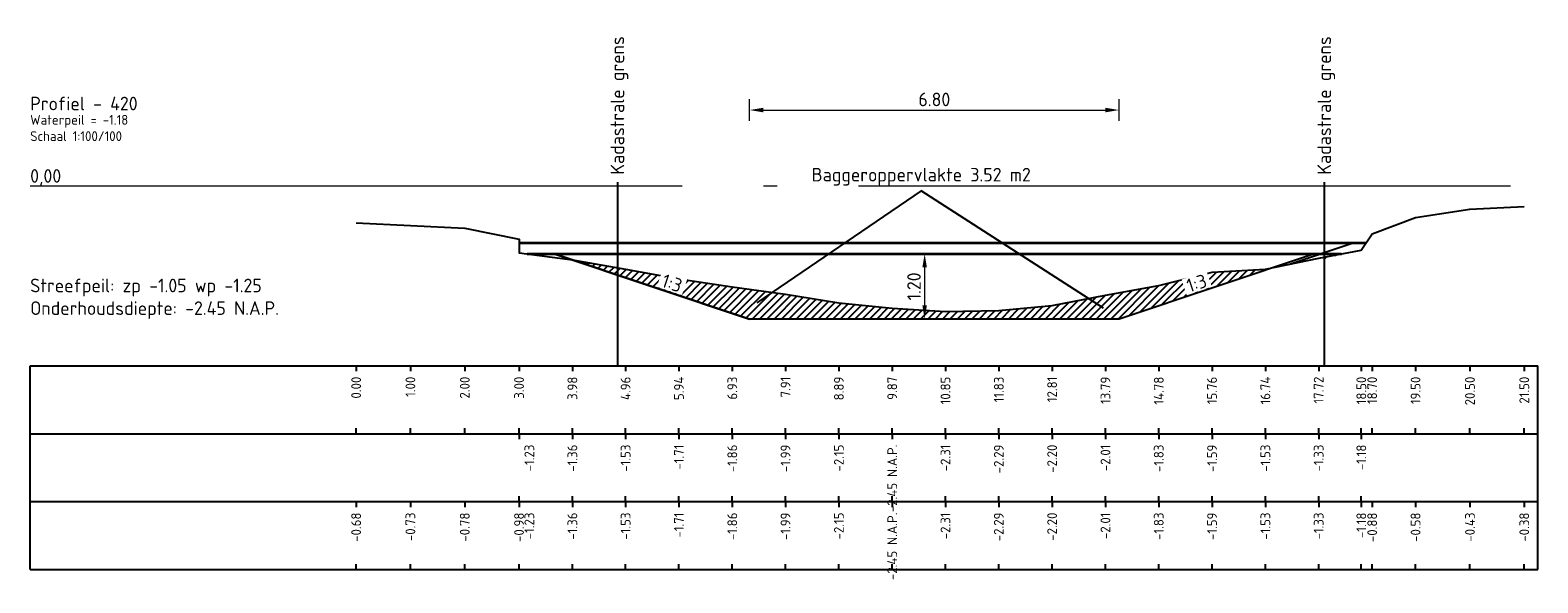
# Model space of a CAD drawing. Header units: metres. Extents: x 163463 to 198797, y 577287 to 592106.
# Tile 53 of 63: x 198475 to 198503, y 581711 to 581721. Entities that reach past the tile are written whole.
import ezdxf
from ezdxf.enums import TextEntityAlignment as Align

# ---------------------------------------------------------------- set-up
doc = ezdxf.new("R2010")
doc.units = ezdxf.units.M
doc.linetypes.add('AL-NAP_LIJN', pattern=[15.25, 12, -1.5, 0.25, -1.5])
for name, color, linetype in [('Afstandsbalk', 7, 'Continuous'), ('baggerarcering', 1, 'Continuous'), ('baggeroppervlak', 7, 'Continuous'), ('HardePeiling', 3, 'Continuous'), ('Kadastralegrens', 7, 'Continuous'), ('Legger', 2, 'Continuous'), ('Oever', 62, 'Continuous'), ('OppervlakBoven', 7, 'Continuous'), ('Teksten', 7, 'Continuous'), ('ZachtePeiling', 1, 'Continuous')]:
    doc.layers.add(name, color=color, linetype=linetype)
doc.layers.add('N-WA-WH-GRONDWATERLIJN-G', color=150, linetype='AL-GRONDWATERLIJN', lineweight=35)
doc.layers.add('X-XX-AL-NAP-G', color=7, linetype='AL-NAP_LIJN', lineweight=18)
doc.styles.add('NLCS-ISO', font='NLCS-ISO.ttf')
doc.styles.add('NLCS-ISO-M100-T25', font='NLCS-ISO.ttf', dxfattribs={"height": 0.25})
doc.linetypes.add('AL-GRONDWATERLIJN', pattern='A,6,[32,NLCS.SHX,S=1,R=0,X=0,Y=0],6', length=12)
doc.dimstyles.new('NLCS-M100-T25-PIJL_l3_h1', dxfattribs={"dimscale": 0.1, "dimtxt": 0.25, "dimasz": 2.5, "dimexe": 2, "dimexo": 2, "dimgap": 0.7, "dimtad": 1, "dimzin": 0, "dimdsep": 46, "dimtxsty": 'NLCS-ISO-M100-T25', "dimcen": 2.5, "dimdle": 2, "dimclrd": 256, "dimclre": 256, "dimclrt": 256, "dimadec": 1, "dimazin": 0, "dimtfac": 1, "dimtofl": 0, "dimtmove": 1, "dimatfit": 0, "dimfxl": 2, "dimfxlon": 1, "dimtfill": 1, "dimtfillclr": 256, "dimtolj": 1, "dimtzin": 0, "dimlwd": 18, "dimlwe": 18, "dimarcsym": 0})
pattern_1 = [(45, (198480.875565, 581493.37979), (-0.06735192, 0.06735192), [])]

# ---------------------------------------------------------------- blocks, each defined once
blk = doc.blocks.new('*D584')
at = {"lineweight": 18, "transparency": 16777216}
for p, q in [((198491.341, 581717.13), (198491.141, 581717.13)), ((198491.341, 581716.88), (198491.341, 581716.18)), ((198491.341, 581715.93), (198491.141, 581715.93))]:
    blk.add_line(p, q, dxfattribs=at)
at = {"transparency": 16777216}
for points in [[(198491.3, 581716.88), (198491.383, 581716.88), (198491.341, 581717.13)], [(198491.3, 581716.18), (198491.383, 581716.18), (198491.341, 581715.93)]]:
    blk.add_solid(points, dxfattribs=at)
at = {"layer": 'Defpoints', "color": 0, "transparency": 16777216}
for p in [(198491.341, 581717.13), (198491.341, 581715.93), (198491.341, 581715.93)]:
    blk.add_point(p, dxfattribs=at)
at = {"transparency": 16777216, "insert": (198491.146, 581716.53), "char_height": 0.25, "attachment_point": 5, "rotation": 90, "style": 'NLCS-ISO-M100-T25', "bg_fill": 3, "box_fill_scale": 1.1, "bg_fill_color": 256, "bg_fill_true_color": 13158600, "bg_fill_transparency": 0}
blk.add_mtext('\\A1;1.20', dxfattribs=at)
blk = doc.blocks.new('*D606')
at = {"lineweight": 18, "transparency": 16777216}
for p, q in [((198488.12, 581719.575), (198488.12, 581719.975)), ((198488.37, 581719.775), (198494.67, 581719.775)), ((198494.92, 581719.575), (198494.92, 581719.975))]:
    blk.add_line(p, q, dxfattribs=at)
at = {"transparency": 16777216}
for points in [[(198488.37, 581719.817), (198488.37, 581719.733), (198488.12, 581719.775)], [(198494.67, 581719.817), (198494.67, 581719.733), (198494.92, 581719.775)]]:
    blk.add_solid(points, dxfattribs=at)
at = {"layer": 'Defpoints', "color": 0, "transparency": 16777216}
for p in [(198494.92, 581719.775), (198488.12, 581715.93), (198494.92, 581715.93)]:
    blk.add_point(p, dxfattribs=at)
at = {"transparency": 16777216, "insert": (198491.52, 581719.97), "char_height": 0.25, "attachment_point": 5, "style": 'NLCS-ISO-M100-T25', "bg_fill": 3, "box_fill_scale": 1.1, "bg_fill_color": 256, "bg_fill_true_color": 13158600, "bg_fill_transparency": 0}
blk.add_mtext('\\A1;6.80', dxfattribs=at)

msp = doc.modelspace()

# ---------------------------------------------------------------- hatches: boundary and pattern name
at = {"layer": 'baggerarcering'}
h = msp.add_hatch(dxfattribs=at)
h.set_pattern_fill('ANSI31', color=256, scale=0.03, style=0)
h.set_pattern_definition(pattern_1)
h.paths.add_polyline_path([(198484.845, 581717.021), (198485.686, 581716.741), (198485.686, 581716.876), (198484.857, 581717.02)])
h = msp.add_hatch(dxfattribs=at)
h.set_pattern_fill('ANSI31', color=256, scale=0.03, style=0)
h.set_pattern_definition(pattern_1)
h.paths.add_polyline_path([(198499.013, 581717.13), (198498.698, 581717.07), (198498.698, 581717.025)])
h = msp.add_hatch(dxfattribs=at)
h.set_pattern_fill('ANSI31', color=256, scale=0.03, style=0)
h.set_pattern_definition(pattern_1)
h.paths.add_polyline_path([(198485.686, 581716.741), (198488.12, 581715.93), (198494.92, 581715.93), (198497.784, 581716.885), (198497.614, 581716.85), (198496.632, 581716.79), (198495.651, 581716.55), (198494.67, 581716.37), (198493.688, 581716.18), (198492.707, 581716.09), (198491.725, 581716.07), (198490.745, 581716.13), (198489.763, 581716.23), (198488.781, 581716.39), (198487.801, 581716.52), (198486.819, 581716.67), (198485.837, 581716.85), (198485.686, 581716.876)])

# ---------------------------------------------------------------- linework, layer by layer
at = {"layer": 'Afstandsbalk'}
for p, q in [((198474.876, 581715.07), (198502.63, 581715.07)), ((198474.876, 581711.32), (198474.876, 581715.07)), ((198480.876, 581715.07), (198480.876, 581714.97)), ((198481.875, 581715.07), (198481.875, 581714.97)), ((198482.876, 581715.07), (198482.876, 581714.97)), ((198483.875, 581715.07), (198483.875, 581714.97)), ((198484.857, 581715.07), (198484.857, 581714.97)), ((198485.837, 581715.07), (198485.837, 581714.97)), ((198486.819, 581715.07), (198486.819, 581714.97)), ((198487.801, 581715.07), (198487.801, 581714.97)), ((198488.781, 581715.07), (198488.781, 581714.97)), ((198489.763, 581715.07), (198489.763, 581714.97)), ((198490.745, 581715.07), (198490.745, 581714.97)), ((198491.725, 581715.07), (198491.725, 581714.97)), ((198492.707, 581715.07), (198492.707, 581714.97)), ((198493.688, 581715.07), (198493.688, 581714.97)), ((198494.67, 581715.07), (198494.67, 581714.97)), ((198495.651, 581715.07), (198495.651, 581714.97)), ((198496.632, 581715.07), (198496.632, 581714.97)), ((198497.614, 581715.07), (198497.614, 581714.97)), ((198498.595, 581715.07), (198498.595, 581714.97)), ((198499.38, 581715.07), (198499.38, 581714.97)), ((198499.58, 581715.07), (198499.58, 581714.97)), ((198500.379, 581715.07), (198500.379, 581714.97)), ((198501.38, 581715.07), (198501.38, 581714.97)), ((198502.38, 581715.07), (198502.38, 581714.97)), ((198502.63, 581711.32), (198502.63, 581715.07)), ((198480.876, 581713.82), (198480.876, 581713.92)), ((198481.875, 581713.82), (198481.875, 581713.92)), ((198482.876, 581713.82), (198482.876, 581713.92)), ((198483.875, 581713.82), (198483.875, 581713.92)), ((198484.857, 581713.82), (198484.857, 581713.92)), ((198485.837, 581713.82), (198485.837, 581713.92)), ((198486.819, 581713.82), (198486.819, 581713.92)), ((198487.801, 581713.82), (198487.801, 581713.92)), ((198488.781, 581713.82), (198488.781, 581713.92)), ((198489.763, 581713.82), (198489.763, 581713.92)), ((198490.745, 581713.82), (198490.745, 581713.92)), ((198491.725, 581713.82), (198491.725, 581713.92)), ((198492.707, 581713.82), (198492.707, 581713.92)), ((198493.688, 581713.82), (198493.688, 581713.92)), ((198494.67, 581713.82), (198494.67, 581713.92)), ((198495.651, 581713.82), (198495.651, 581713.92)), ((198496.632, 581713.82), (198496.632, 581713.92)), ((198497.614, 581713.82), (198497.614, 581713.92)), ((198498.595, 581713.82), (198498.595, 581713.92)), ((198499.38, 581713.82), (198499.38, 581713.92)), ((198499.58, 581713.82), (198499.58, 581713.92)), ((198500.379, 581713.82), (198500.379, 581713.92)), ((198501.38, 581713.82), (198501.38, 581713.92)), ((198502.38, 581713.82), (198502.38, 581713.92)), ((198474.876, 581713.82), (198502.63, 581713.82)), ((198483.875, 581713.82), (198483.875, 581713.72)), ((198484.857, 581713.82), (198484.857, 581713.72)), ((198485.837, 581713.82), (198485.837, 581713.72)), ((198486.819, 581713.82), (198486.819, 581713.72)), ((198487.801, 581713.82), (198487.801, 581713.72)), ((198488.781, 581713.82), (198488.781, 581713.72)), ((198489.763, 581713.82), (198489.763, 581713.72)), ((198490.745, 581713.82), (198490.745, 581713.72)), ((198491.725, 581713.82), (198491.725, 581713.72)), ((198492.707, 581713.82), (198492.707, 581713.72)), ((198493.688, 581713.82), (198493.688, 581713.72)), ((198494.67, 581713.82), (198494.67, 581713.72)), ((198495.651, 581713.82), (198495.651, 581713.72)), ((198496.632, 581713.82), (198496.632, 581713.72)), ((198497.614, 581713.82), (198497.614, 581713.72)), ((198498.595, 581713.82), (198498.595, 581713.72)), ((198499.38, 581713.82), (198499.38, 581713.72)), ((198474.876, 581712.57), (198502.63, 581712.57)), ((198480.876, 581712.57), (198480.876, 581712.47)), ((198481.875, 581712.57), (198481.875, 581712.47)), ((198482.876, 581712.57), (198482.876, 581712.47)), ((198483.875, 581712.57), (198483.875, 581712.67)), ((198483.875, 581712.57), (198483.875, 581712.47)), ((198483.875, 581712.57), (198483.875, 581712.47)), ((198484.857, 581712.57), (198484.857, 581712.67)), ((198484.857, 581712.57), (198484.857, 581712.47)), ((198485.837, 581712.57), (198485.837, 581712.67)), ((198485.837, 581712.57), (198485.837, 581712.47)), ((198486.819, 581712.57), (198486.819, 581712.67)), ((198486.819, 581712.57), (198486.819, 581712.47)), ((198487.801, 581712.57), (198487.801, 581712.67)), ((198487.801, 581712.57), (198487.801, 581712.47)), ((198488.781, 581712.57), (198488.781, 581712.67)), ((198488.781, 581712.57), (198488.781, 581712.47)), ((198489.763, 581712.57), (198489.763, 581712.67)), ((198489.763, 581712.57), (198489.763, 581712.47)), ((198490.745, 581712.57), (198490.745, 581712.67)), ((198490.745, 581712.57), (198490.745, 581712.47)), ((198491.725, 581712.57), (198491.725, 581712.67)), ((198491.725, 581712.57), (198491.725, 581712.47)), ((198492.707, 581712.57), (198492.707, 581712.67)), ((198492.707, 581712.57), (198492.707, 581712.47)), ((198493.688, 581712.57), (198493.688, 581712.67)), ((198493.688, 581712.57), (198493.688, 581712.47)), ((198494.67, 581712.57), (198494.67, 581712.67)), ((198494.67, 581712.57), (198494.67, 581712.47)), ((198495.651, 581712.57), (198495.651, 581712.67)), ((198495.651, 581712.57), (198495.651, 581712.47)), ((198496.632, 581712.57), (198496.632, 581712.67)), ((198496.632, 581712.57), (198496.632, 581712.47)), ((198497.614, 581712.57), (198497.614, 581712.67)), ((198497.614, 581712.57), (198497.614, 581712.47)), ((198498.595, 581712.57), (198498.595, 581712.67)), ((198498.595, 581712.57), (198498.595, 581712.47)), ((198499.38, 581712.57), (198499.38, 581712.67)), ((198499.38, 581712.57), (198499.38, 581712.47)), ((198499.58, 581712.57), (198499.58, 581712.47)), ((198500.379, 581712.57), (198500.379, 581712.47)), ((198501.38, 581712.57), (198501.38, 581712.47)), ((198502.38, 581712.57), (198502.38, 581712.47)), ((198480.876, 581711.32), (198480.876, 581711.42)), ((198481.875, 581711.32), (198481.875, 581711.42)), ((198482.876, 581711.32), (198482.876, 581711.42)), ((198483.875, 581711.32), (198483.875, 581711.42)), ((198483.875, 581711.32), (198483.875, 581711.42)), ((198484.857, 581711.32), (198484.857, 581711.42)), ((198485.837, 581711.32), (198485.837, 581711.42)), ((198486.819, 581711.32), (198486.819, 581711.42)), ((198487.801, 581711.32), (198487.801, 581711.42)), ((198488.781, 581711.32), (198488.781, 581711.42)), ((198489.763, 581711.32), (198489.763, 581711.42)), ((198490.745, 581711.32), (198490.745, 581711.42)), ((198491.725, 581711.32), (198491.725, 581711.42)), ((198492.707, 581711.32), (198492.707, 581711.42)), ((198493.688, 581711.32), (198493.688, 581711.42)), ((198494.67, 581711.32), (198494.67, 581711.42)), ((198495.651, 581711.32), (198495.651, 581711.42)), ((198496.632, 581711.32), (198496.632, 581711.42)), ((198497.614, 581711.32), (198497.614, 581711.42)), ((198498.595, 581711.32), (198498.595, 581711.42)), ((198499.38, 581711.32), (198499.38, 581711.42)), ((198499.58, 581711.32), (198499.58, 581711.42)), ((198500.379, 581711.32), (198500.379, 581711.42)), ((198501.38, 581711.32), (198501.38, 581711.42)), ((198502.38, 581711.32), (198502.38, 581711.42)), ((198474.876, 581711.32), (198502.63, 581711.32))]:
    msp.add_line(p, q, dxfattribs=at)
at = {"layer": 'baggeroppervlak'}
msp.add_line((198494.634, 581716.13), (198491.279, 581718.286), dxfattribs=at)
at = {"layer": 'HardePeiling'}
msp.add_lwpolyline([(198483.875, 581717.2), (198483.875, 581717.15), (198484.857, 581717.02), (198485.837, 581716.85), (198486.819, 581716.67), (198487.801, 581716.52), (198488.781, 581716.39), (198489.763, 581716.23), (198490.745, 581716.13), (198491.725, 581716.07), (198492.707, 581716.09), (198493.688, 581716.18), (198494.67, 581716.37), (198495.651, 581716.55), (198496.632, 581716.79), (198497.614, 581716.85), (198498.595, 581717.05), (198499.38, 581717.2), (198499.38, 581717.2)], dxfattribs=at)
at = {"layer": 'Kadastralegrens'}
for p, q in [((198485.686, 581718.449), (198485.686, 581715.07)), ((198498.698, 581718.449), (198498.698, 581715.07))]:
    msp.add_line(p, q, dxfattribs=at)
at = {"layer": 'N-WA-WH-GRONDWATERLIJN-G'}
for p, q in [((198483.875, 581717.33), (198499.467, 581717.33)), ((198484.026, 581717.13), (198499.013, 581717.13))]:
    msp.add_line(p, q, dxfattribs=at)
at = {"layer": 'Oever'}
for points in [[(198499.38, 581717.2), (198499.58, 581717.5), (198500.379, 581717.8), (198501.38, 581717.95), (198502.38, 581718)], [(198480.876, 581717.7), (198481.875, 581717.65), (198482.876, 581717.6), (198483.875, 581717.4), (198483.875, 581717.2)]]:
    msp.add_lwpolyline(points, dxfattribs=at)
at = {"layer": 'OppervlakBoven', "flags": 128}
msp.add_lwpolyline([(198498.061, 581716.941), (198499.228, 581717.33)], dxfattribs=at)
at = {"layer": 'X-XX-AL-NAP-G'}
msp.add_line((198474.876, 581718.38), (198502.63, 581718.38), dxfattribs=at)
at = {"layer": 'ZachtePeiling'}
msp.add_lwpolyline([(198483.875, 581717.2), (198483.875, 581717.15), (198484.857, 581717.02), (198485.837, 581716.85), (198486.819, 581716.67), (198487.801, 581716.52), (198488.781, 581716.39), (198489.763, 581716.23), (198490.745, 581716.13), (198491.725, 581716.07), (198492.707, 581716.09), (198493.688, 581716.18), (198494.67, 581716.37), (198495.651, 581716.55), (198496.632, 581716.79), (198497.614, 581716.85), (198498.595, 581717.05), (198499.38, 581717.2), (198499.38, 581717.2)], dxfattribs=at)

# ---------------------------------------------------------------- texts
at = {"layer": 'baggeroppervlak', "style": 'NLCS-ISO'}
msp.add_text('Baggeroppervlakte 3.52 m2', height=0.25, dxfattribs=at).set_placement((198491.279, 581718.386), align=Align.BOTTOM_CENTER)
at = {"layer": 'Teksten', "style": 'NLCS-ISO'}
for p in [(198485.686, 581718.586), (198498.698, 581718.586)]:
    msp.add_text('Kadastrale grens', height=0.25, rotation=90, dxfattribs=at).set_placement(p, align=Align.MIDDLE_LEFT)
for s, height, p in [('Profiel - 420     ', 0.25, (198474.876, 581719.895)), ('Waterpeil = -1.18', 0.18, (198474.876, 581719.595)), ('Schaal 1:100/100', 0.18, (198474.876, 581719.295))]:
    msp.add_text(s, height=height, dxfattribs=at).set_placement(p, align=Align.MIDDLE_LEFT)
for s, p in [('0.00', (198480.876, 581714.87)), ('1.00', (198481.875, 581714.87)), ('2.00', (198482.876, 581714.87)), ('3.00', (198483.875, 581714.87)), ('3.98', (198484.857, 581714.87)), ('4.96', (198485.837, 581714.87)), ('5.94', (198486.819, 581714.87)), ('6.93', (198487.801, 581714.87)), ('7.91', (198488.781, 581714.87)), ('8.89', (198489.763, 581714.87)), ('9.87', (198490.745, 581714.87)), ('10.85', (198491.725, 581714.87)), ('11.83', (198492.707, 581714.87)), ('12.81', (198493.688, 581714.87)), ('13.79', (198494.67, 581714.87)), ('14.78', (198495.651, 581714.87)), ('15.76', (198496.632, 581714.87)), ('16.74', (198497.614, 581714.87)), ('17.72', (198498.595, 581714.87)), ('18.50', (198499.38, 581714.87)), ('18.70', (198499.58, 581714.87)), ('19.50', (198500.379, 581714.87)), ('20.50', (198501.38, 581714.87)), ('21.50', (198502.38, 581714.87)), ('-1.23', (198484.065, 581713.62)), ('-1.36', (198484.857, 581713.62)), ('-1.53', (198485.837, 581713.62)), ('-1.71', (198486.819, 581713.62)), ('-1.86', (198487.801, 581713.62)), ('-1.99', (198488.781, 581713.62)), ('-2.15', (198489.763, 581713.62)), ('-2.45 N.A.P.', (198490.745, 581713.62)), ('-2.31', (198491.725, 581713.62)), ('-2.29', (198492.707, 581713.62)), ('-2.20', (198493.688, 581713.62)), ('-2.01', (198494.67, 581713.62)), ('-1.83', (198495.651, 581713.62)), ('-1.59', (198496.632, 581713.62)), ('-1.53', (198497.614, 581713.62)), ('-1.33', (198498.595, 581713.62)), ('-1.18', (198499.38, 581713.62)), ('-0.68', (198480.876, 581712.37)), ('-0.73', (198481.875, 581712.37)), ('-0.78', (198482.876, 581712.37)), ('-0.98', (198483.875, 581712.37)), ('-1.23', (198484.065, 581712.37)), ('-1.36', (198484.857, 581712.37)), ('-1.53', (198485.837, 581712.37)), ('-1.71', (198486.819, 581712.37)), ('-1.86', (198487.801, 581712.37)), ('-1.99', (198488.781, 581712.37)), ('-2.15', (198489.763, 581712.37)), ('-2.45 N.A.P.', (198490.745, 581712.37)), ('-2.31', (198491.725, 581712.37)), ('-2.29', (198492.707, 581712.37)), ('-2.20', (198493.688, 581712.37)), ('-2.01', (198494.67, 581712.37)), ('-1.83', (198495.651, 581712.37)), ('-1.59', (198496.632, 581712.37)), ('-1.53', (198497.614, 581712.37)), ('-1.33', (198498.595, 581712.37)), ('-1.18', (198499.38, 581712.37)), ('-0.88', (198499.58, 581712.37)), ('-0.58', (198500.379, 581712.37)), ('-0.43', (198501.38, 581712.37)), ('-0.38', (198502.38, 581712.37))]:
    msp.add_text(s, height=0.18, rotation=90, dxfattribs=at).set_placement(p, align=Align.MIDDLE_RIGHT)
at = {"layer": 'Teksten', "char_height": 0.25, "width": 6.125, "attachment_point": 7, "style": 'NLCS-ISO'}
for s, insert in [('0,00 ', (198474.876, 581718.38)), ('Streefpeil: zp -1.05 wp -1.25 Onderhoudsdiepte: -2.45 N.A.P.', (198474.876, 581715.93))]:
    msp.add_mtext(s, dxfattribs=dict(at, insert=insert))

# ---------------------------------------------------------------- next in the draw order: dimensions: what is measured, and where the dimension line sits
dim = msp.add_aligned_dim(p1=(198491.341, 581717.13), p2=(198491.341, 581715.93), distance=0, dimstyle='NLCS-M100-T25-PIJL_l3_h1')
dim.commit()
dim.dimension.update_dxf_attribs({"geometry": '*D584', "text_midpoint": (198491.146, 581716.53)})

# ---------------------------------------------------------------- next in the draw order: linework, layer by layer
at = {"layer": 'Legger', "flags": 128}
msp.add_lwpolyline([(198498.52, 581717.13), (198494.92, 581715.93), (198488.12, 581715.93), (198484.52, 581717.13), (198488.12, 581715.93)], dxfattribs=at)

# ---------------------------------------------------------------- next in the draw order: texts
at = {"layer": 'baggeroppervlak', "char_height": 0.25, "width": 0.43481, "attachment_point": 8, "style": 'NLCS-ISO', "bg_fill": 3, "box_fill_scale": 1.1, "bg_fill_color": 256, "bg_fill_transparency": 0}
for insert, rotation in [((198486.652, 581716.472), 341.5651), ((198496.388, 581716.472), 18.4349)]:
    msp.add_mtext('1:3', dxfattribs=dict(at, insert=insert, rotation=rotation))

# ---------------------------------------------------------------- next in the draw order: dimensions: what is measured, and where the dimension line sits
dim = msp.add_linear_dim(base=(198494.92, 581719.775), p1=(198488.12, 581715.93), p2=(198494.92, 581715.93), dimstyle='NLCS-M100-T25-PIJL_l3_h1')
dim.commit()
dim.dimension.update_dxf_attribs({"geometry": '*D606', "text_midpoint": (198491.52, 581719.97)})

# ---------------------------------------------------------------- next in the draw order: linework, layer by layer
at = {"layer": 'baggeroppervlak', "flags": 128}
msp.add_lwpolyline([(198491.279, 581718.286), (198488.251, 581716.23)], dxfattribs=at)

doc.saveas('drawing.dxf')
